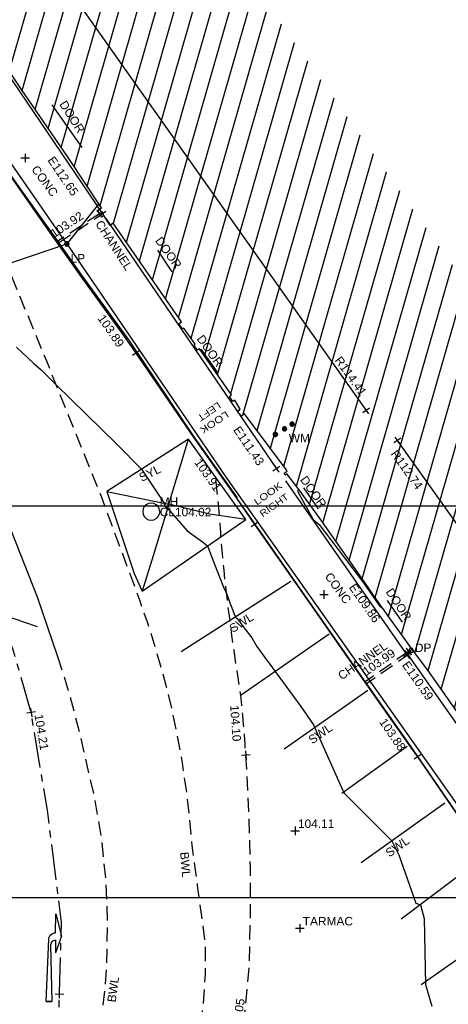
# Model space of a CAD drawing. Extents: x 635157 to 635442, y 694407 to 694910.
# Tile 58 of 103: x 635276 to 635291, y 694642 to 694677. Entities that reach past the tile are written whole.
import ezdxf

# ---------------------------------------------------------------- set-up
doc = ezdxf.new("R2010")
doc.units = 0
doc.header["$MEASUREMENT"] = 0
doc.linetypes.add('CENTER', pattern=[2, 1.25, -0.25, 0.25, -0.25])
doc.linetypes.add('DASHED', pattern=[0.75, 0.5, -0.25])
doc.layers.get('0').update_dxf_attribs({"color": 12, "linetype": 'CONTINUOUS'})
for name, color, linetype in [('BUILDING', 5, 'CONTINUOUS'), ('CHANNEL', 151, 'DASHED'), ('CHANNEL_LVL', 151, 'CONTINUOUS'), ('CHANNEL_TXT', 151, 'CONTINUOUS'), ('CONTOURS_INDEX', 4, 'CONTINUOUS'), ('DOOR', 7, 'CONTINUOUS'), ('DOOR_TXT', 7, 'CONTINUOUS'), ('DOWNPIPE', 151, 'CONTINUOUS'), ('DOWNPIPE_TXT', 151, 'CONTINUOUS'), ('EAVE', 3, 'CONTINUOUS'), ('EAVE_LVL', 3, 'CONTINUOUS'), ('FORM_LINE', 92, 'DASHED'), ('FORM_LINE_LVL', 92, 'CONTINUOUS'), ('HATCHING', 4, 'CONTINUOUS'), ('KERB_BOTTOM', 172, 'CONTINUOUS'), ('KERB_BOTTOM_LVL', 172, 'CONTINUOUS'), ('KERB_TOP', 2, 'CONTINUOUS'), ('LAMPPOST', 6, 'CONTINUOUS'), ('LAMPPOST_TXT', 6, 'CONTINUOUS'), ('LAYOUTS', 9, 'CONTINUOUS'), ('MANHOLES', 12, 'CONTINUOUS'), ('MANHOLES_LVL', 12, 'CONTINUOUS'), ('MANHOLES_TXT', 12, 'CONTINUOUS'), ('MARKINGS_DASHED_WHITE', 9, 'DASHED'), ('MARKINGS_DASHED_WHITE_TXT', 9, 'CONTINUOUS'), ('MARKINGS_WHITE_LINE', 9, 'CONTINUOUS'), ('MARKINGS_WHITE_LINE_RMK', 9, 'CONTINUOUS'), ('MARKINGS_WHITE_LINE_TXT', 9, 'CONTINUOUS'), ('MARKINGS_YELLOW_LINE', 9, 'CONTINUOUS'), ('MARKINGS_YELLOW_LINE_RMK', 9, 'CONTINUOUS'), ('MARKINGS_YELLOW_LINE_TXT', 9, 'CONTINUOUS'), ('OVERHEAD_ELECTRIC', 1, 'OH_ELEC'), ('RIDGE', 6, 'CONTINUOUS'), ('RIDGE_LVL', 6, 'CONTINUOUS'), ('ROAD_CROWNLINE', 212, 'CENTER'), ('ROAD_CROWNLINE_LVL', 212, 'CONTINUOUS'), ('ROAD_MARKINGS', 9, 'CONTINUOUS'), ('SPOT_HEIGHTS', 92, 'CONTINUOUS'), ('SPOT_HEIGHTS_LVL', 92, 'CONTINUOUS'), ('TEXT', 7, 'CONTINUOUS'), ('TEXT_TXT', 7, 'CONTINUOUS'), ('WATER_METER', 5, 'CONTINUOUS'), ('WATER_METER_TXT', 5, 'CONTINUOUS')]:
    doc.layers.add(name, color=color, linetype=linetype)
doc.styles.add('Arial', font='arial.ttf')
doc.linetypes.add('OH_ELEC', pattern='A,4,-0.4,["OE",Arial,S=0.36,R=0,X=0,Y=-0.18],-1.2', length=5.6)

# ---------------------------------------------------------------- blocks, each defined once
blk = doc.blocks.new('CIRCL')
at = {"color": 0, "linetype": 'ByBlock', "flags": 128}
for points in [[(0.5, 0), (0.475, 0.154), (0.404, 0.293), (0.293, 0.404), (0.154, 0.475), (0, 0.5), (-0.154, 0.475), (-0.293, 0.404), (-0.404, 0.293), (-0.475, 0.154), (-0.5, 0), (-0.475, -0.154), (-0.404, -0.293), (-0.293, -0.404), (-0.154, -0.475), (0, -0.5), (0.154, -0.475), (0.293, -0.404), (0.404, -0.293), (0.475, -0.154)], [(0.5, 0), (0.475, -0.154)]]:
    blk.add_lwpolyline(points, dxfattribs=at)
blk = doc.blocks.new('MH_CIR2')
at = {"color": 0, "linetype": 'ByBlock', "flags": 128}
for points in [[(0.5, 0), (0.475, 0.154), (0.404, 0.293), (0.293, 0.404), (0.154, 0.475), (0, 0.5), (-0.154, 0.475), (-0.293, 0.404), (-0.404, 0.293), (-0.475, 0.154), (-0.5, 0), (-0.475, -0.154), (-0.404, -0.293), (-0.293, -0.404), (-0.154, -0.475), (0, -0.5), (0.154, -0.475), (0.293, -0.404), (0.404, -0.293), (0.475, -0.154)], [(-0.499, -0.033), (0.033, 0.499)], [(-0.496, 0.06), (-0.06, 0.496)], [(-0.488, -0.111), (0.111, 0.488)], [(-0.467, -0.18), (0.18, 0.467)], [(-0.467, 0.179), (-0.179, 0.467)], [(-0.438, -0.241), (0.241, 0.438)], [(-0.403, -0.296), (0.296, 0.403)], [(-0.362, -0.345), (0.345, 0.362)], [(-0.315, -0.388), (0.388, 0.315)], [(-0.263, -0.425), (0.425, 0.263)], [(-0.204, -0.456), (0.456, 0.204)], [(-0.138, -0.48), (0.48, 0.138)], [(-0.064, -0.496), (0.496, 0.064)], [(0.5, 0), (0.475, -0.154)], [(0.022, -0.5), (0.5, -0.022)], [(0.128, -0.483), (0.483, -0.128)], [(0.305, -0.396), (0.396, -0.305)]]:
    blk.add_lwpolyline(points, dxfattribs=at)
blk = doc.blocks.new('SPOT')
at = {"color": 0, "linetype": 'ByBlock', "flags": 128}
for points in [[(-0.5, 0), (0.5, 0)], [(0, 0.5), (0, -0.5)]]:
    blk.add_lwpolyline(points, dxfattribs=at)
blk = doc.blocks.new('MH_CIR1')
at = {"color": 0, "linetype": 'ByBlock', "flags": 128}
for points in [[(0.5, 0), (0.475, 0.154), (0.404, 0.293), (0.293, 0.404), (0.154, 0.475), (0, 0.5), (-0.154, 0.475), (-0.293, 0.404), (-0.404, 0.293), (-0.475, 0.154), (-0.5, 0), (-0.475, -0.154), (-0.404, -0.293), (-0.293, -0.404), (-0.154, -0.475), (0, -0.5), (0.154, -0.475), (0.293, -0.404), (0.404, -0.293), (0.475, -0.154)], [(0.49, 0), (0.466, 0.151), (0.396, 0.288), (0.288, 0.396), (0.151, 0.466), (0, 0.49), (-0.151, 0.466), (-0.288, 0.396), (-0.396, 0.288), (-0.466, 0.151), (-0.49, 0), (-0.466, -0.151), (-0.396, -0.288), (-0.288, -0.396), (-0.151, -0.466), (0, -0.49), (0.151, -0.466), (0.288, -0.396), (0.396, -0.288), (0.466, -0.151)], [(0.471, 0), (0.448, 0.145), (0.381, 0.276), (0.276, 0.381), (0.145, 0.448), (0, 0.471), (-0.145, 0.448), (-0.276, 0.381), (-0.381, 0.276), (-0.448, 0.145), (-0.471, 0), (-0.448, -0.145), (-0.381, -0.276), (-0.276, -0.381), (-0.145, -0.448), (0, -0.471), (0.145, -0.448), (0.276, -0.381), (0.381, -0.276), (0.448, -0.145)], [(0.471, 0), (0.448, -0.145)], [(0.49, 0), (0.466, -0.151)], [(0.5, 0), (0.475, -0.154)]]:
    blk.add_lwpolyline(points, dxfattribs=at)
blk = doc.blocks.new('AR_R')
at = {"color": 0, "linetype": 'ByBlock', "flags": 128}
for points in [[(0.198444, -0.016666), (0.196889, -0.004222), (0.192666, 0.007778), (0.185778, 0.018222), (0.176667, 0.026889), (0.165778, 0.033333), (0.154, 0.037111), (0.141333, 0.038), (-0.5, 0.016667), (-0.5, 0.083333), (-0.5, 0.016667), (-0.5, 0.083333), (0.209333, 0.059778), (0.226, 0.057556), (0.242, 0.051778), (0.256222, 0.042667), (0.268, 0.030667), (0.276889, 0.016222), (0.282444, 0.000222), (0.284444, -0.016666), (0.5, -0.016666), (0.246, -0.083333), (0.055556, -0.016666)], [(0.198444, -0.016666), (0.055556, -0.016666)]]:
    blk.add_lwpolyline(points, dxfattribs=at)

msp = doc.modelspace()

# ---------------------------------------------------------------- hatches: boundary and pattern name
at = {"layer": 'HATCHING'}
h = msp.add_hatch(dxfattribs=at)
h.set_pattern_fill('ANSI31', color=256, scale=5, angle=29)
h.paths.add_polyline_path([(635383.126, 694537.127), (635382.391, 694536.475), (635381.168, 694537.559), (635378.803, 694539.603), (635377.697, 694540.605), (635376.515, 694541.589), (635376.514, 694541.59), (635376.065, 694542.029), (635373.987, 694543.865), (635373.671, 694544.157), (635373.693, 694544.198), (635373.551, 694544.328), (635373.524, 694544.32), (635373.178, 694544.642), (635373.159, 694544.718), (635372.124, 694545.63), (635372.1, 694545.61), (635371.283, 694546.33), (635371.227, 694546.318), (635369.901, 694547.492), (635369.938, 694547.529), (635369.546, 694547.897), (635369.499, 694547.853), (635368.188, 694549.046), (635368.212, 694549.07), (635368.073, 694549.191), (635368.092, 694549.213), (635367.926, 694549.353), (635367.877, 694549.313), (635367.688, 694549.495), (635364.724, 694552.073), (635361.764, 694554.59), (635361.016, 694555.235), (635357.697, 694551.62), (635390.62, 694521.424), (635394.389, 694524.659), (635390.764, 694528.774), (635386.933, 694532.877)])
h.paths.add_polyline_path([(635375.04, 694542.238), (635375.038, 694542.236), (635375.047, 694542.235)], flags=16)
h.paths.add_polyline_path([(635375.144, 694542.302), (635375.145, 694542.303), (635375.145, 694542.305)], flags=16)
h.paths.add_polyline_path([(635375.023, 694542.248), (635375.009, 694542.261), (635375.114, 694542.367), (635375.129, 694542.354)], flags=16)
h.paths.add_polyline_path([(635374.783, 694542.419), (635374.781, 694542.417), (635374.79, 694542.416)], flags=16)
h.paths.add_polyline_path([(635374.887, 694542.483), (635374.888, 694542.484), (635374.888, 694542.486)], flags=16)
h.paths.add_polyline_path([(635374.766, 694542.429), (635374.752, 694542.442), (635374.857, 694542.548), (635374.872, 694542.535)], flags=16)
h.paths.add_polyline_path([(635392.055, 694548.539), (635387.634, 694544.147), (635388.401, 694543.446), (635391.278, 694540.784), (635393.592, 694538.676), (635395.105, 694537.24), (635396.963, 694535.426), (635399.097, 694533.362), (635400.928, 694531.6), (635403.176, 694529.45), (635405.722, 694526.928), (635409.553, 694522.994), (635413.791, 694527.117)])
h.paths.add_polyline_path([(635375.884, 694562.701), (635372.131, 694558.679), (635373.989, 694556.946), (635376.276, 694554.813), (635380.019, 694551.291), (635381.717, 694549.708), (635383.835, 694547.728), (635385.857, 694545.85), (635390.685, 694550.853)])
h.paths.add_polyline_path([(635363.024, 694587.399), (635356.617, 694581.318), (635356.773, 694581.157), (635356.004, 694580.237), (635355.585, 694579.218), (635355.426, 694578.119), (635355.577, 694577.002), (635355.984, 694576.012), (635356.678, 694575.139), (635356.485, 694574.958), (635356.693, 694574.735), (635356.754, 694574.799), (635358.757, 694572.674), (635358.7, 694572.622), (635358.909, 694572.399), (635358.962, 694572.456), (635360.656, 694570.655), (635361.072, 694570.225), (635361.009, 694570.162), (635361.215, 694569.938), (635361.283, 694569.994), (635363.472, 694567.669), (635363.411, 694567.617), (635363.617, 694567.394), (635363.675, 694567.448), (635365.854, 694565.13), (635365.798, 694565.078), (635366.007, 694564.862), (635366.068, 694564.916), (635367.636, 694563.237), (635368.156, 694562.701), (635368.092, 694562.642), (635368.313, 694562.412), (635368.377, 694562.463), (635370.712, 694560.002), (635370.654, 694559.955), (635370.864, 694559.74), (635376.69, 694565.287)])
h.paths.add_polyline_path([(635340.843, 694609.097), (635310.668, 694641.242), (635260.998, 694711.13), (635254.794, 694707.967), (635254.982, 694707.577), (635255.037, 694707.594), (635255.163, 694707.314), (635255.303, 694707.369), (635255.766, 694706.482), (635255.619, 694706.411), (635256.092, 694705.42), (635256.628, 694704.271), (635257.33, 694702.895), (635257.783, 694701.937), (635258.364, 694700.775), (635258.996, 694699.481), (635259.124, 694699.553), (635259.626, 694698.518), (635259.497, 694698.455), (635260.193, 694697.018), (635260.144, 694696.981), (635260.329, 694696.616), (635260.381, 694696.631), (635261.009, 694695.748), (635262.602, 694693.558), (635263.275, 694692.54), (635263.528, 694692.702), (635264.494, 694691.381), (635264.227, 694691.194), (635264.297, 694691.118), (635264.252, 694691.086), (635265.225, 694689.727), (635267.498, 694686.442), (635267.479, 694686.428), (635267.607, 694686.268), (635267.788, 694686.376), (635269.1, 694684.707), (635268.869, 694684.547), (635269.504, 694683.685), (635269.543, 694683.712), (635270.354, 694682.607), (635270.491, 694682.511), (635270.671, 694682.43), (635270.847, 694682.401), (635271.107, 694682.488), (635271.918, 694681.42), (635272.84, 694680.278), (635272.364, 694679.954), (635272.854, 694679.329), (635272.812, 694679.297), (635272.932, 694679.124), (635273.014, 694679.177), (635273.648, 694678.217), (635273.694, 694678.243), (635274.241, 694677.393), (635274.322, 694677.452), (635274.91, 694676.606), (635274.861, 694676.575), (635274.92, 694676.482), (635276.416, 694674.246), (635277.193, 694673.114), (635278.058, 694671.847), (635279.242, 694670.079), (635279.079, 694669.979), (635279.249, 694669.748), (635279.32, 694669.803), (635279.542, 694669.455), (635279.651, 694669.54), (635282.053, 694666.055), (635281.964, 694665.988), (635282.084, 694665.805), (635282.134, 694665.84), (635282.536, 694665.275), (635282.487, 694665.236), (635282.613, 694665.058), (635282.682, 694665.104), (635283.819, 694663.481), (635283.741, 694663.42), (635283.859, 694663.248), (635283.93, 694663.291), (635284.117, 694662.979), (635284.029, 694662.9), (635284.165, 694662.734), (635284.275, 694662.815), (635285.778, 694660.802), (635285.666, 694660.718), (635285.705, 694660.654), (635285.764, 694660.703), (635286.193, 694660.137), (635286.93, 694659.112), (635288.509, 694656.867), (635289.051, 694656.088), (635290.225, 694654.445), (635290.724, 694653.781), (635292.372, 694651.445), (635293.989, 694649.178), (635296.004, 694646.335), (635295.947, 694646.294), (635296.987, 694644.887), (635298.142, 694643.179), (635299.048, 694641.89), (635299.21, 694641.681), (635300.475, 694640.048), (635301.031, 694639.284), (635302.386, 694637.532), (635304.433, 694634.847), (635304.403, 694634.821), (635304.583, 694634.617), (635304.626, 694634.651), (635306.232, 694632.553), (635306.822, 694631.695), (635306.918, 694631.74), (635306.955, 694631.718), (635307.058, 694631.782), (635307.945, 694630.615), (635308.029, 694630.507), (635308.555, 694629.816), (635308.651, 694629.703), (635308.717, 694629.612), (635309.21, 694628.764), (635309.273, 694628.57), (635309.343, 694628.377), (635309.955, 694627.62), (635311.07, 694628.5), (635311.462, 694627.992), (635311.401, 694627.955), (635311.521, 694627.794), (635311.582, 694627.838), (635312.298, 694626.916), (635312.23, 694626.858), (635312.347, 694626.703), (635312.411, 694626.747), (635313.011, 694625.977), (635312.943, 694625.923), (635313.061, 694625.762), (635313.122, 694625.806), (635313.639, 694625.127), (635313.58, 694625.083), (635313.691, 694624.924), (635313.764, 694624.97), (635314.35, 694624.186), (635314.284, 694624.142), (635314.403, 694623.987), (635314.462, 694624.024), (635315.019, 694623.294), (635314.962, 694623.257), (635315.075, 694623.095), (635315.122, 694623.129), (635315.752, 694622.303), (635315.693, 694622.247), (635315.82, 694622.102), (635315.889, 694622.154), (635316.357, 694621.544), (635317.722, 694619.845), (635318.742, 694618.632), (635319.225, 694618.053), (635319.524, 694617.632), (635320.928, 694615.953), (635322.544, 694614.007), (635323.254, 694613.14), (635323.203, 694613.102), (635323.369, 694612.916), (635323.489, 694613.036), (635325.36, 694610.767), (635325.953, 694610.086), (635325.771, 694609.939), (635325.938, 694609.75), (635326.002, 694609.776), (635327.112, 694608.412), (635328.448, 694606.818), (635329.242, 694605.88), (635329.34, 694605.73), (635329.773, 694605.271), (635329.862, 694605.34), (635331.264, 694603.652), (635331.085, 694603.49), (635331.153, 694603.397), (635331.247, 694603.446), (635331.543, 694603.11), (635331.433, 694603.021), (635331.597, 694602.826), (635331.705, 694602.906), (635332.418, 694602.056), (635332.994, 694601.365), (635335.075, 694598.87), (635334.94, 694598.76), (635335.115, 694598.559), (635335.237, 694598.656), (635335.362, 694598.51), (635335.332, 694598.483), (635336.798, 694596.765), (635336.874, 694596.826), (635337.55, 694596.014), (635337.477, 694595.946), (635339.6, 694593.424), (635340.215, 694592.695), (635340.284, 694592.75), (635340.984, 694591.926), (635340.903, 694591.872), (635341.801, 694590.804), (635341.881, 694590.867), (635342.556, 694590.041), (635342.482, 694589.987), (635343.585, 694588.723), (635344.318, 694589.348), (635353.835, 694597.429)])
h.paths.add_polyline_path([(635382.744, 694536.758), (635383.892, 694535.484), (635384.233, 694535.791), (635383.086, 694537.065)], flags=24)
h.paths.add_polyline_path([(635381.965, 694534.404), (635383.024, 694533.025), (635383.388, 694533.305), (635382.33, 694534.683)], flags=24)
h.paths.add_polyline_path([(635372.431, 694540.666), (635373.727, 694539.508), (635374.034, 694539.851), (635372.738, 694541.009)], flags=24)
h.paths.add_polyline_path([(635365.816, 694546.463), (635367.09, 694545.282), (635367.402, 694545.619), (635366.128, 694546.8)], flags=24)
h.paths.add_polyline_path([(635359.556, 694551.748), (635360.86, 694550.599), (635361.164, 694550.944), (635359.86, 694552.093)], flags=24)
h.paths.add_polyline_path([(635393.406, 694524.392), (635394.138, 694524.392), (635394.138, 694524.842), (635393.406, 694524.842)], flags=24)
h.paths.add_polyline_path([(635373.073, 694543.169), (635373.806, 694543.169), (635373.806, 694543.619), (635373.073, 694543.619)], flags=24)
h.paths.add_polyline_path([(635366.503, 694549.035), (635367.235, 694549.035), (635367.235, 694549.485), (635366.503, 694549.485)], flags=24)
h.paths.add_polyline_path([(635374.002, 694541.799), (635374.897, 694541.799), (635374.897, 694542.249), (635374.002, 694542.249)], flags=24)
h.paths.add_polyline_path([(635380.612, 694536.067), (635382.608, 694536.067), (635382.608, 694536.533), (635380.612, 694536.533)], flags=24)
h.paths.add_polyline_path([(635361.368, 694554.115), (635362.457, 694553.216), (635362.753, 694553.576), (635361.664, 694554.474)], flags=24)
h.paths.add_polyline_path([(635371.614, 694545.258), (635372.643, 694544.29), (635372.962, 694544.629), (635371.933, 694545.597)], flags=24)
h.paths.add_polyline_path([(635378.099, 694539.452), (635379.136, 694538.494), (635379.452, 694538.836), (635378.415, 694539.794)], flags=24)
h.paths.add_polyline_path([(635385.395, 694533.514), (635386.396, 694532.517), (635386.725, 694532.847), (635385.724, 694533.844)], flags=24)
h.paths.add_polyline_path([(635389.274, 694529.463), (635390.229, 694528.423), (635390.572, 694528.738), (635389.616, 694529.778)], flags=24)
h.paths.add_polyline_path([(635387.681, 694544.171), (635388.946, 694543.014), (635389.256, 694543.353), (635387.991, 694544.51)], flags=24)
h.paths.add_polyline_path([(635394.829, 694537.606), (635396.057, 694536.41), (635396.378, 694536.74), (635395.149, 694537.936)], flags=24)
h.paths.add_polyline_path([(635408.09, 694524.636), (635409.301, 694523.422), (635409.627, 694523.747), (635408.416, 694524.961)], flags=24)
h.paths.add_polyline_path([(635390.548, 694545.749), (635391.829, 694544.575), (635392.14, 694544.914), (635390.859, 694546.088)], flags=24)
h.paths.add_polyline_path([(635397.846, 694539.777), (635399.094, 694538.569), (635399.414, 694538.899), (635398.166, 694540.108)], flags=24)
h.paths.add_polyline_path([(635404.16, 694532.598), (635405.384, 694531.365), (635405.71, 694531.689), (635404.486, 694532.922)], flags=24)
h.paths.add_polyline_path([(635394.539, 694537.736), (635395.271, 694537.736), (635395.271, 694538.186), (635394.539, 694538.186)], flags=25)
h.paths.add_polyline_path([(635390.658, 694541.517), (635391.702, 694540.565), (635392.015, 694540.909), (635390.972, 694541.861)], flags=24)
h.paths.add_polyline_path([(635398.212, 694534.418), (635399.253, 694533.464), (635399.568, 694533.807), (635398.526, 694534.761)], flags=24)
h.paths.add_polyline_path([(635406.678, 694526.264), (635407.691, 694525.28), (635408.016, 694525.614), (635407.002, 694526.598)], flags=24)
h.paths.add_polyline_path([(635372.537, 694558.388), (635373.787, 694557.214), (635374.102, 694557.549), (635372.852, 694558.723)], flags=24)
h.paths.add_polyline_path([(635375.46, 694560.145), (635376.727, 694558.956), (635377.042, 694559.292), (635375.774, 694560.48)], flags=24)
h.paths.add_polyline_path([(635385.524, 694550.725), (635386.792, 694549.536), (635387.106, 694549.872), (635385.839, 694551.06)], flags=24)
h.paths.add_polyline_path([(635385.34, 694546.201), (635386.072, 694546.201), (635386.072, 694546.651), (635385.34, 694546.651)], flags=25)
h.paths.add_polyline_path([(635372.71, 694558.5), (635374.473, 694558.5), (635374.473, 694558.966), (635372.71, 694558.966)], flags=24)
h.paths.add_polyline_path([(635375.135, 694556.049), (635376.179, 694555.097), (635376.493, 694555.441), (635375.449, 694556.393)], flags=24)
h.paths.add_polyline_path([(635381.928, 694549.628), (635382.961, 694548.665), (635383.279, 694549.006), (635382.245, 694549.968)], flags=24)
h.paths.add_polyline_path([(635368.921, 694560.667), (635370.096, 694559.419), (635370.431, 694559.735), (635369.255, 694560.983)], flags=9)
h.paths.add_polyline_path([(635373.432, 694566.114), (635374.592, 694564.82), (635374.934, 694565.126), (635373.775, 694566.421)], flags=24)
h.paths.add_polyline_path([(635358.701, 694582.255), (635359.861, 694580.96), (635360.203, 694581.267), (635359.044, 694582.561)], flags=24)
h.paths.add_polyline_path([(635371.083, 694559.997), (635372.004, 694559.085), (635372.332, 694559.415), (635371.411, 694560.327)], flags=9)
h.paths.add_polyline_path([(635358.317, 694572.055), (635359.314, 694571.088), (635359.638, 694571.422), (635358.641, 694572.389)], flags=25)
h.paths.add_polyline_path([(635359.634, 694572.058), (635360.605, 694571.032), (635360.943, 694571.352), (635359.972, 694572.378)], flags=24)
h.paths.add_polyline_path([(635366.612, 694564.608), (635367.582, 694563.581), (635367.921, 694563.901), (635366.951, 694564.928)], flags=24)
h.paths.add_polyline_path([(635277.397, 694671.63), (635278.358, 694670.21), (635278.738, 694670.467), (635277.778, 694671.887)], flags=25)
h.paths.add_polyline_path([(635289.693, 694653.977), (635290.679, 694652.575), (635291.055, 694652.839), (635290.068, 694654.241)], flags=25)
h.paths.add_polyline_path([(635321.171, 694614.358), (635322.266, 694613.039), (635322.619, 694613.332), (635321.524, 694614.652)], flags=25)
h.paths.add_polyline_path([(635326.786, 694607.556), (635327.879, 694606.235), (635328.233, 694606.528), (635327.141, 694607.849)], flags=25)
h.paths.add_polyline_path([(635334.893, 694597.806), (635335.995, 694596.492), (635336.347, 694596.787), (635335.245, 694598.101)], flags=25)
h.paths.add_polyline_path([(635328.987, 694605.239), (635330.079, 694603.916), (635330.433, 694604.209), (635329.342, 694605.531)], flags=25)
h.paths.add_polyline_path([(635310.623, 694628.146), (635311.638, 694626.764), (635312.009, 694627.037), (635310.993, 694628.418)], flags=25)
h.paths.add_polyline_path([(635308.013, 694629.017), (635309.051, 694627.653), (635309.417, 694627.931), (635308.379, 694629.296)], flags=25)
h.paths.add_polyline_path([(635287.822, 694656.716), (635288.803, 694655.31), (635289.18, 694655.573), (635288.199, 694656.979)], flags=25)
h.paths.add_polyline_path([(635289.3, 694661.422), (635290.306, 694660.008), (635290.674, 694660.27), (635289.668, 694661.684)], flags=24)
h.paths.add_polyline_path([(635287.328, 694664.72), (635288.335, 694663.307), (635288.703, 694663.569), (635287.696, 694664.982)], flags=24)
h.paths.add_polyline_path([(635276.791, 694679.468), (635277.799, 694678.053), (635278.174, 694678.32), (635277.165, 694679.735)], flags=24)
h.paths.add_polyline_path([(635263.589, 694698.107), (635264.562, 694696.668), (635264.943, 694696.925), (635263.969, 694698.365)], flags=24)
h.paths.add_polyline_path([(635300.234, 694646.926), (635301.227, 694645.5), (635301.604, 694645.763), (635300.611, 694647.189)], flags=24)
h.paths.add_polyline_path([(635314.377, 694630.573), (635315.421, 694629.184), (635315.789, 694629.46), (635314.745, 694630.85)], flags=24)
h.paths.add_polyline_path([(635302.728, 694644.374), (635303.77, 694642.983), (635304.138, 694643.258), (635303.097, 694644.65)], flags=24)
h.paths.add_polyline_path([(635306.117, 694640.277), (635307.141, 694638.874), (635307.513, 694639.145), (635306.488, 694640.548)], flags=24)
h.paths.add_polyline_path([(635321.417, 694621.193), (635322.521, 694619.851), (635322.876, 694620.143), (635321.772, 694621.485)], flags=24)
h.paths.add_polyline_path([(635326.11, 694614.754), (635327.214, 694613.412), (635327.569, 694613.704), (635326.465, 694615.046)], flags=24)
h.paths.add_polyline_path([(635332.721, 694606.876), (635333.831, 694605.539), (635334.185, 694605.833), (635333.075, 694607.17)], flags=24)
h.paths.add_polyline_path([(635339.319, 694599.986), (635340.436, 694598.655), (635340.788, 694598.95), (635339.671, 694600.282)], flags=24)
h.paths.add_polyline_path([(635344.525, 694593.796), (635345.642, 694592.464), (635345.994, 694592.759), (635344.877, 694594.091)], flags=24)
h.paths.add_polyline_path([(635344.311, 694589.488), (635345.109, 694588.467), (635345.476, 694588.754), (635344.677, 694589.775)], flags=9)
h.paths.add_polyline_path([(635323.733, 694611.065), (635324.661, 694609.969), (635325.016, 694610.27), (635324.088, 694611.366)], flags=25)
h.paths.add_polyline_path([(635296.758, 694643.381), (635297.593, 694642.213), (635297.971, 694642.483), (635297.136, 694643.651)], flags=25)
h.paths.add_polyline_path([(635294.822, 694647.95), (635295.559, 694647.95), (635295.559, 694648.416), (635294.822, 694648.416)], flags=25)
h.paths.add_polyline_path([(635290.196, 694654.343), (635290.928, 694654.343), (635290.928, 694654.793), (635290.196, 694654.793)], flags=25)
h.paths.add_polyline_path([(635294.588, 694648.28), (635295.32, 694648.28), (635295.32, 694648.73), (635294.588, 694648.73)], flags=25)
h.paths.add_polyline_path([(635306.518, 694632.205), (635307.25, 694632.205), (635307.25, 694632.655), (635306.518, 694632.655)], flags=24)
h.paths.add_polyline_path([(635317.842, 694619.703), (635318.574, 694619.703), (635318.574, 694620.153), (635317.842, 694620.153)], flags=25)
h.paths.add_polyline_path([(635329.711, 694605.428), (635330.444, 694605.428), (635330.444, 694605.878), (635329.711, 694605.878)], flags=24)
h.paths.add_polyline_path([(635343.261, 694589.056), (635343.993, 694589.056), (635343.993, 694589.506), (635343.261, 694589.506)], flags=25)
h.paths.add_polyline_path([(635309.576, 694628.379), (635310.617, 694628.379), (635310.617, 694628.844), (635309.576, 694628.844)], flags=24)
h.paths.add_polyline_path([(635340.2, 694590.968), (635341.541, 694589.522), (635341.882, 694589.838), (635340.541, 694591.284)], flags=25)
h.paths.add_polyline_path([(635340.442, 694591.192), (635341.687, 694589.849), (635342.028, 694590.166), (635340.783, 694591.509)], flags=25)
h.paths.add_polyline_path([(635286.101, 694660.506), (635286.917, 694659.353), (635287.297, 694659.622), (635286.481, 694660.775)], flags=24)
h.paths.add_polyline_path([(635289.117, 694656.561), (635289.897, 694655.383), (635290.285, 694655.64), (635289.505, 694656.818)], flags=24)
h.paths.add_polyline_path([(635292.723, 694652.123), (635293.489, 694650.936), (635293.88, 694651.188), (635293.115, 694652.375)], flags=24)
h.paths.add_polyline_path([(635295.154, 694647.899), (635295.962, 694646.741), (635296.343, 694647.007), (635295.536, 694648.166)], flags=24)
h.paths.add_polyline_path([(635301.236, 694639.307), (635302.063, 694638.162), (635302.44, 694638.434), (635301.614, 694639.58)], flags=24)
h.paths.add_polyline_path([(635305.299, 694634.449), (635306.127, 694633.305), (635306.504, 694633.578), (635305.676, 694634.722)], flags=24)
h.paths.add_polyline_path([(635308.082, 694631.11), (635308.937, 694629.986), (635309.308, 694630.268), (635308.453, 694631.392)], flags=24)
h.paths.add_polyline_path([(635311.392, 694628.453), (635312.221, 694627.31), (635312.598, 694627.583), (635311.768, 694628.726)], flags=24)
h.paths.add_polyline_path([(635312.542, 694627.118), (635313.388, 694625.987), (635313.761, 694626.267), (635312.914, 694627.397)], flags=24)
h.paths.add_polyline_path([(635316.603, 694621.593), (635317.465, 694620.474), (635317.834, 694620.758), (635316.972, 694621.877)], flags=24)
h.paths.add_polyline_path([(635319.39, 694617.975), (635320.316, 694616.908), (635320.668, 694617.214), (635319.742, 694618.28)], flags=24)
h.paths.add_polyline_path([(635322.822, 694613.451), (635323.56, 694613.451), (635323.56, 694613.917), (635322.822, 694613.917)], flags=25)
h.paths.add_polyline_path([(635325.193, 694611.233), (635326.081, 694610.134), (635326.443, 694610.427), (635325.555, 694611.526)], flags=24)
h.paths.add_polyline_path([(635328.547, 694606.999), (635329.5, 694605.957), (635329.844, 694606.271), (635328.891, 694607.313)], flags=24)
h.paths.add_polyline_path([(635330.018, 694605.16), (635330.94, 694604.09), (635331.293, 694604.393), (635330.371, 694605.464)], flags=24)
h.paths.add_polyline_path([(635332.93, 694601.622), (635333.842, 694600.543), (635334.197, 694600.844), (635333.286, 694601.923)], flags=24)
h.paths.add_polyline_path([(635338.789, 694594.985), (635339.747, 694593.947), (635340.09, 694594.263), (635339.131, 694595.301)], flags=24)
h.paths.add_polyline_path([(635271.708, 694679.383), (635272.751, 694678.025), (635273.109, 694678.301), (635272.066, 694679.658)], flags=25)
h.paths.add_polyline_path([(635283.749, 694662.265), (635284.714, 694660.848), (635285.094, 694661.106), (635284.129, 694662.524)], flags=25)
h.paths.add_polyline_path([(635267.26, 694685.32), (635268.305, 694683.96), (635268.669, 694684.24), (635267.625, 694685.6)], flags=25)
h.paths.add_polyline_path([(635258.819, 694698.181), (635259.576, 694696.643), (635259.989, 694696.846), (635259.231, 694698.384)], flags=25)
h.paths.add_polyline_path([(635254.141, 694707.654), (635254.898, 694706.116), (635255.31, 694706.319), (635254.553, 694707.857)], flags=9)
h.paths.add_polyline_path([(635261.038, 694702.064), (635261.816, 694700.513), (635262.22, 694700.715), (635261.442, 694702.266)], flags=24)
h.paths.add_polyline_path([(635257.727, 694708.913), (635258.469, 694707.341), (635258.885, 694707.537), (635258.143, 694709.109)], flags=24)
h.paths.add_polyline_path([(635272.596, 694679.499), (635273.474, 694680.057), (635273.224, 694680.45), (635272.346, 694679.892)], flags=25)
h.paths.add_polyline_path([(635282.458, 694665.472), (635283.283, 694664.325), (635283.661, 694664.597), (635282.836, 694665.744)], flags=24)
h.paths.add_polyline_path([(635280.995, 694668.931), (635281.819, 694667.784), (635282.197, 694668.055), (635281.373, 694669.203)], flags=24)
h.paths.add_polyline_path([(635277.625, 694673.751), (635278.387, 694672.561), (635278.779, 694672.812), (635278.017, 694674.002)], flags=24)
h.paths.add_polyline_path([(635274.282, 694677.729), (635275.121, 694676.592), (635275.496, 694676.869), (635274.657, 694678.005)], flags=24)
h.paths.add_polyline_path([(635273.195, 694679.797), (635274.051, 694678.674), (635274.422, 694678.956), (635273.565, 694680.079)], flags=24)
h.paths.add_polyline_path([(635271.568, 694682.18), (635272.401, 694681.039), (635272.777, 694681.314), (635271.944, 694682.455)], flags=24)
h.paths.add_polyline_path([(635265.934, 694690.424), (635266.72, 694689.25), (635267.107, 694689.509), (635266.321, 694690.683)], flags=24)
h.paths.add_polyline_path([(635263.542, 694692.787), (635264.367, 694691.64), (635264.745, 694691.912), (635263.92, 694693.059)], flags=24)
h.paths.add_polyline_path([(635259.047, 694699.801), (635259.71, 694698.554), (635260.122, 694698.773), (635259.458, 694700.02)], flags=24)
h.paths.add_polyline_path([(635256.657, 694704.671), (635257.329, 694703.429), (635257.738, 694703.651), (635257.066, 694704.893)], flags=24)
h.paths.add_polyline_path([(635255.185, 694707.631), (635255.853, 694706.387), (635256.264, 694706.607), (635255.595, 694707.852)], flags=24)
h.paths.add_polyline_path([(635285.757, 694661.734), (635286.652, 694661.734), (635286.652, 694662.184), (635285.757, 694662.184)], flags=24)
h.paths.add_polyline_path([(635256.761, 694701.55), (635257.738, 694699.836), (635258.143, 694700.067), (635257.166, 694701.781)], flags=25)
h.paths.add_polyline_path([(635257.048, 694701.714), (635257.575, 694700.79), (635257.979, 694701.02), (635257.452, 694701.944)], flags=25)

# ---------------------------------------------------------------- linework, layer by layer
at = {"layer": 'BUILDING', "flags": 128}
msp.add_lwpolyline([(635292.372, 694651.445), (635290.724, 694653.781), (635290.225, 694654.445), (635289.051, 694656.088), (635288.509, 694656.867), (635286.93, 694659.112), (635286.193, 694660.137), (635285.764, 694660.703), (635285.705, 694660.654), (635285.666, 694660.718), (635285.774, 694660.798), (635285.74, 694660.853), (635284.275, 694662.815), (635284.165, 694662.734), (635284.029, 694662.9), (635284.117, 694662.979), (635283.93, 694663.291), (635283.859, 694663.248), (635283.741, 694663.42), (635283.819, 694663.481), (635282.682, 694665.104), (635282.613, 694665.058), (635282.487, 694665.236), (635282.536, 694665.275), (635282.134, 694665.84), (635282.084, 694665.805), (635281.964, 694665.988), (635282.053, 694666.055), (635279.651, 694669.54), (635279.542, 694669.455), (635279.32, 694669.803), (635279.249, 694669.748), (635279.079, 694669.979), (635279.242, 694670.079), (635278.058, 694671.847), (635277.193, 694673.114), (635276.416, 694674.246), (635274.92, 694676.482)], dxfattribs=at)
at = {"layer": 'CHANNEL', "flags": 128}
for points in [[(635279.162, 694669.866), (635277.692, 694668.893)], [(635277.728, 694668.842), (635279.196, 694669.82)], [(635290.05, 694654.436), (635288.52, 694653.369)], [(635290.098, 694654.367), (635288.572, 694653.301)]]:
    msp.add_lwpolyline(points, dxfattribs=at)
at = {"layer": 'CONTOURS_INDEX', "flags": 128}
for points in [[(635276.242, 694665.169), (635276.856, 694664.589), (635277.108, 694664.36), (635277.632, 694663.851), (635279.78, 694661.75), (635280.642, 694660.86), (635281.438, 694659.661), (635281.471, 694659.57), (635281.562, 694659.485), (635282.251, 694658.693), (635282.797, 694658.306), (635282.963, 694658.156), (635283.128, 694657.724), (635283.318, 694657.244), (635283.537, 694656.709), (635283.549, 694656.684), (635283.645, 694656.454), (635283.758, 694656.148), (635283.949, 694655.652), (635284.011, 694655.601), (635284.292, 694655.226), (635284.53, 694654.915), (635284.701, 694654.614), (635284.947, 694654.276), (635285.162, 694653.986), (635285.35, 694653.735), (635286.259, 694652.497), (635286.704, 694651.856), (635286.744, 694651.746), (635287.729, 694649.538), (635287.769, 694649.468), (635287.79, 694649.428), (635289.462, 694647.765), (635289.705, 694647.269), (635290.306, 694645.565), (635290.465, 694645.505), (635290.598, 694645.023), (635290.647, 694642.694), (635290.867, 694641.931)], [(635284.113, 694662.975), (635284.084, 694662.959), (635284.106, 694662.997)], [(635286.172, 694660.165), (635286.134, 694660.091), (635286.691, 694659.092), (635286.898, 694658.908), (635288.457, 694656.852), (635288.985, 694656.093), (635289.039, 694656.027), (635289.12, 694655.975), (635289.145, 694655.95), (635289.172, 694655.919)]]:
    msp.add_lwpolyline(points, dxfattribs=at)
at = {"layer": 'DOOR', "flags": 128}
for points in [[(635277.493, 694673.707), (635278.55, 694672.197)], [(635281.209, 694668.589), (635281.712, 694667.822)], [(635282.736, 694665.097), (635283.305, 694664.286)], [(635286.343, 694660.206), (635286.869, 694659.461)], [(635289.296, 694656.237), (635289.825, 694655.468)]]:
    msp.add_lwpolyline(points, dxfattribs=at)
at = {"layer": 'EAVE', "flags": 128}
for points in [[(635273.683, 694678.116), (635279.269, 694669.859)], [(635279.391, 694669.697), (635285.396, 694660.878)], [(635285.72, 694660.448), (635289.992, 694654.318)], [(635290.002, 694654.353), (635298.862, 694641.759), (635306.254, 694632.254), (635309.81, 694627.581)]]:
    msp.add_lwpolyline(points, dxfattribs=at)
at = {"layer": 'FORM_LINE', "flags": 128}
msp.add_lwpolyline([(635281.75, 694631.108), (635282.145, 694632.32), (635282.512, 694633.541), (635282.852, 694634.769), (635283.165, 694636.005), (635283.45, 694637.247), (635283.741, 694638.457), (635283.985, 694639.678), (635284.166, 694640.801), (635284.183, 694640.906), (635284.334, 694642.142), (635284.438, 694643.382), (635284.46, 694644.067), (635284.475, 694644.752), (635284.483, 694645.438), (635284.485, 694646.123), (635284.48, 694646.808), (635284.463, 694647.678), (635284.435, 694648.548), (635284.397, 694649.417), (635284.349, 694650.286), (635284.316, 694650.782), (635284.291, 694651.154), (635284.268, 694651.503), (635284.241, 694651.853), (635284.212, 694652.201), (635284.179, 694652.55), (635284.143, 694652.898), (635284.06, 694653.424), (635283.98, 694653.95), (635283.904, 694654.477), (635283.831, 694655.005), (635283.762, 694655.532), (635283.684, 694656.122), (635283.614, 694656.712), (635283.55, 694657.304), (635283.493, 694657.896), (635283.443, 694658.488), (635283.434, 694658.635), (635283.425, 694658.783), (635283.414, 694658.93), (635283.403, 694659.077), (635283.391, 694659.224), (635283.367, 694659.5), (635283.34, 694659.775), (635283.311, 694660.05), (635283.28, 694660.325), (635283.245, 694660.599)], dxfattribs=at)
at = {"layer": 'KERB_BOTTOM', "flags": 128}
msp.add_lwpolyline([(635292.362, 694647.831), (635290.369, 694650.723), (635290.156, 694651.032), (635288.507, 694653.367), (635286.475, 694656.277), (635284.632, 694658.914), (635284.004, 694659.839), (635282.479, 694661.998), (635280.452, 694664.95), (635279.965, 694665.66), (635278.464, 694667.742), (635277.194, 694669.535), (635275.494, 694671.966), (635274.676, 694673.113), (635274.068, 694673.966), (635272.423, 694676.305), (635271.102, 694678.243)], dxfattribs=at)
at = {"layer": 'KERB_TOP', "flags": 128}
for points in [[(635271.116, 694678.256), (635272.467, 694676.318), (635273.385, 694675.004), (635276.319, 694670.825), (635277.58, 694669.052), (635278.53, 694667.704), (635280.224, 694665.373), (635282.511, 694661.966), (635284.009, 694659.854)], [(635297.352, 694640.281), (635294.142, 694645.124), (635292.372, 694647.838), (635290.114, 694651.117), (635288.517, 694653.374), (635286.485, 694656.284), (635284.642, 694658.921), (635284.004, 694659.839)]]:
    msp.add_lwpolyline(points, dxfattribs=at)
at = {"layer": 'LAYOUTS', "linetype": 'ByBlock'}
for points in [[(635178.704, 694645.768), (635338.904, 694645.768), (635338.904, 694740.368), (635178.704, 694740.368)], [(635219.422, 694564.959), (635379.622, 694564.959), (635379.622, 694659.559), (635219.422, 694659.559)]]:
    msp.add_lwpolyline(points, close=True, dxfattribs=at)
at = {"layer": 'MARKINGS_DASHED_WHITE', "flags": 128}
for points in [[(635272.006, 694676.523), (635274.759, 694670.817), (635277.298, 694664.68), (635279.22, 694659.915), (635280.583, 694656.225), (635280.843, 694655.479), (635281.085, 694654.728), (635281.308, 694653.97), (635281.512, 694653.207), (635281.697, 694652.439), (635281.9, 694651.481), (635282.073, 694650.516), (635282.217, 694649.547), (635282.33, 694648.573), (635282.414, 694647.597), (635282.512, 694646.895), (635282.609, 694646.193), (635282.704, 694645.491), (635282.798, 694644.788), (635282.891, 694644.085), (635282.884, 694643.062), (635282.812, 694642.042), (635282.676, 694641.028), (635282.475, 694640.025), (635282.451, 694639.933)], [(635277.691, 694654.262), (635277.917, 694653.554), (635278.127, 694652.842), (635278.321, 694652.124), (635278.5, 694651.403), (635278.663, 694650.678), (635278.997, 694649.24), (635279.239, 694647.783), (635279.389, 694646.314), (635279.445, 694644.838), (635279.408, 694643.362), (635279.355, 694642.638), (635279.28, 694641.916), (635279.183, 694641.197), (635279.063, 694640.481), (635278.921, 694639.769)]]:
    msp.add_lwpolyline(points, dxfattribs=at)
at = {"layer": 'MARKINGS_WHITE_LINE', "flags": 128}
for points in [[(635253.024, 694693.432), (635255.752, 694694.741), (635257.879, 694690.731), (635258.937, 694688.661), (635260.783, 694685.395), (635264.445, 694679.469), (635268.403, 694673.187), (635272.221, 694667.031), (635273.847, 694663.964), (635275.129, 694661.02), (635276.051, 694658.687), (635276.967, 694656.364), (635277.691, 694654.262)], [(635272.678, 694656.788), (635276.977, 694655.317)], [(635285.899, 694656.904), (635282.036, 694654.424)], [(635287.254, 694655.054), (635284.117, 694652.88)], [(635288.617, 694653.063), (635285.673, 694650.992)], [(635289.996, 694651.09), (635287.703, 694649.436)], [(635291.32, 694649.093), (635288.374, 694646.987)], [(635292.69, 694647.183), (635289.791, 694644.997)], [(635293.98, 694645.132), (635290.489, 694642.683)]]:
    msp.add_lwpolyline(points, dxfattribs=at)
at = {"layer": 'MARKINGS_YELLOW_LINE', "flags": 128}
for points in [[(635279.43, 694660.079), (635281.604, 694659.626), (635282.297, 694661.927)], [(635284.32, 694659.095), (635282.297, 694661.927), (635279.43, 694660.079), (635280.39, 694657.188), (635280.664, 694656.564), (635284.32, 694659.095), (635283.038, 694659.273), (635281.604, 694659.626), (635281.058, 694657.814), (635280.664, 694656.564)]]:
    msp.add_lwpolyline(points, dxfattribs=at)
at = {"layer": 'OVERHEAD_ELECTRIC', "flags": 128}
for points in [[(635264.629, 694664.255), (635278.011, 694668.807), (635259.371, 694695.794), (635245.614, 694728.316), (635242.417, 694709.68)], [(635279.131, 694670.21), (635278.011, 694668.807), (635283.65, 694660.535)], [(635283.65, 694660.535), (635293.199, 694646.985), (635294.82, 694648)]]:
    msp.add_lwpolyline(points, dxfattribs=at)
at = {"layer": 'RIDGE', "flags": 128}
for points in [[(635263.519, 694698.187), (635268.541, 694690.761), (635270.591, 694687.8), (635276.786, 694679.616), (635288.555, 694662.931)], [(635293.063, 694657.088), (635289.654, 694661.874)]]:
    msp.add_lwpolyline(points, dxfattribs=at)
at = {"layer": 'ROAD_CROWNLINE', "flags": 128}
msp.add_lwpolyline([(635208.377, 694510.287), (635209.251, 694512.043), (635212.776, 694519.122), (635213.725, 694520.987), (635217.286, 694527.988), (635218.211, 694529.923), (635220.702, 694535.13), (635222.605, 694538.906), (635223.296, 694540.277), (635225.702, 694544.963), (635227.106, 694547.835), (635227.507, 694548.654), (635230.605, 694555.004), (635231.452, 694556.841), (635233.354, 694560.963), (635234.864, 694564.144), (635235.603, 694565.937), (635236.246, 694567.497), (635238.36, 694572.691), (635239.392, 694575.191), (635240.419, 694577.678), (635241.252, 694579.588), (635241.862, 694581.066), (635242.659, 694582.679), (635243.213, 694583.841), (635243.495, 694584.302), (635244.49, 694585.923), (635245.884, 694587.916), (635247.239, 694589.688), (635249.082, 694591.752), (635249.547, 694592.232), (635250.808, 694593.534), (635252.661, 694595.279), (635254.134, 694596.652), (635256.582, 694598.607), (635256.975, 694598.908), (635257.609, 694599.394), (635259.676, 694600.972), (635262.32, 694603.053), (635263.44, 694604.076), (635264.701, 694605.245), (635265.511, 694605.995), (635267.441, 694608.144), (635269.459, 694611.066), (635270.213, 694613.404), (635271.44, 694617.213), (635273.19, 694622.95), (635274.102, 694625.938), (635275.891, 694632.577), (635276.999, 694636.688), (635277.708, 694640.634), (635277.757, 694642.366), (635277.828, 694644.894), (635277.33, 694648.84), (635276.759, 694652.287), (635276.118, 694654.537), (635275.058, 694657.126), (635273.509, 694661.281), (635272.86, 694662.552), (635270.656, 694666.871), (635268.228, 694671.413), (635267.526, 694672.727), (635264.492, 694678.474), (635263.501, 694680.225), (635262.453, 694682.075), (635260.815, 694685.072), (635258.681, 694688.986), (635257.457, 694691.232), (635255.686, 694694.709), (635254.754, 694696.556), (635254.043, 694697.845), (635253.774, 694698.332), (635250.553, 694704.954), (635249.649, 694706.827), (635248.888, 694708.404), (635247.754, 694710.647), (635246.43, 694713.507), (635245.407, 694715.88), (635244.851, 694717.169), (635242.923, 694721.975), (635241.656, 694725.149), (635240.807, 694727.274), (635239.14, 694731.557), (635238.05, 694734.476), (635237.379, 694736.272), (635235.332, 694741.579), (635234.481, 694743.817), (635233.266, 694747.012), (635231.477, 694751.737), (635231.031, 694753.2), (635230.2, 694755.929), (635229.491, 694758.667), (635229.173, 694760.951), (635228.939, 694762.95), (635228.835, 694763.843), (635228.641, 694766.549), (635228.707, 694768.9), (635229.102, 694772.917), (635229.123, 694773.127), (635230.092, 694782.829), (635230.095, 694782.868), (635230.842, 694791.426), (635230.973, 694792.829), (635231.52, 694798.674), (635231.927, 694802.783), (635232.274, 694806.294), (635232.879, 694812.738), (635233.034, 694814.384), (635233.404, 694819.306), (635233.676, 694822.706), (635234.4, 694831.767), (635234.49, 694832.672), (635235.482, 694842.623), (635235.67, 694844.508), (635236.722, 694852.545), (635237.254, 694856.606), (635238.343, 694862.409), (635238.76, 694864.632), (635240.012, 694872.268), (635240.139, 694873.039), (635241.254, 694882.19), (635241.4, 694883.387), (635242.644, 694892.093)], dxfattribs=at)
at = {"layer": 'SPOT_HEIGHTS'}
msp.add_point((635286.053, 694648.117), dxfattribs=at)

# ---------------------------------------------------------------- block references
at = {"layer": 'CHANNEL_LVL', "xscale": 0.3, "yscale": 0.3, "zscale": 0.3}
for p, rotation in [((635279.162, 694669.866), 33.49021100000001), ((635290.05, 694654.436), 34.896313)]:
    msp.add_blockref('SPOT', p, dxfattribs=dict(at, rotation=rotation))
at = {"layer": 'DOWNPIPE', "xscale": 0.15, "yscale": 0.15, "zscale": 0.15}
msp.add_blockref('MH_CIR1', (635290.141, 694654.477), dxfattribs=at)
at = {"layer": 'EAVE_LVL', "xscale": 0.3, "yscale": 0.3, "zscale": 0.3}
for p, rotation in [((635279.269, 694669.859), 304.07901), ((635285.396, 694660.878), 304.251587), ((635289.992, 694654.318), 304.87265), ((635290.002, 694654.353), 305.12674)]:
    msp.add_blockref('SPOT', p, dxfattribs=dict(at, rotation=rotation))
at = {"layer": 'FORM_LINE_LVL', "xscale": 0.3, "yscale": 0.3, "zscale": 0.3, "rotation": 273.83847}
msp.add_blockref('SPOT', (635284.316, 694650.782), dxfattribs=at)
at = {"layer": 'KERB_BOTTOM_LVL', "xscale": 0.3, "yscale": 0.3, "zscale": 0.3}
for p, rotation in [((635280.452, 694664.95), 304.470001), ((635284.632, 694658.914), 304.949707), ((635290.369, 694650.723), 304.573029)]:
    msp.add_blockref('SPOT', p, dxfattribs=dict(at, rotation=rotation))
at = {"layer": 'LAMPPOST', "xscale": 0.15, "yscale": 0.15, "zscale": 0.15}
msp.add_blockref('MH_CIR2', (635278.015, 694668.802), dxfattribs=at)
at = {"layer": 'MANHOLES', "xscale": 0.6, "yscale": 0.6, "zscale": 0.6}
msp.add_blockref('CIRCL', (635280.987, 694659.368), dxfattribs=at)
at = {"layer": 'RIDGE_LVL', "xscale": 0.3, "yscale": 0.3, "zscale": 0.3}
for p, rotation in [((635288.555, 694662.931), 305.471252), ((635289.654, 694661.874), 305.461731)]:
    msp.add_blockref('SPOT', p, dxfattribs=dict(at, rotation=rotation))
at = {"layer": 'ROAD_CROWNLINE_LVL', "xscale": 0.3, "yscale": 0.3, "zscale": 0.3}
for p, rotation in [((635276.759, 694652.287), 279.4057010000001), ((635277.757, 694642.366), 88.386459)]:
    msp.add_blockref('SPOT', p, dxfattribs=dict(at, rotation=rotation))
at = {"layer": 'ROAD_MARKINGS', "xscale": 3.084947, "yscale": 3.084947, "rotation": 89.46666800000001}
msp.add_blockref('AR_R', (635277.559, 694643.646), dxfattribs=at)
at = {"layer": 'SPOT_HEIGHTS_LVL', "xscale": 0.3, "yscale": 0.3, "zscale": 0.3}
msp.add_blockref('SPOT', (635286.053, 694648.117), dxfattribs=at)
at = {"layer": 'TEXT', "xscale": 0.3, "yscale": 0.3, "zscale": 0.3}
for p in [(635276.551, 694671.833), (635287.07, 694656.447), (635286.222, 694644.682)]:
    msp.add_blockref('SPOT', p, dxfattribs=at)
at = {"layer": 'WATER_METER', "xscale": 0.15, "yscale": 0.15, "zscale": 0.15}
for p in [(635285.945, 694662.454), (635285.357, 694662.089), (635285.68, 694662.285)]:
    msp.add_blockref('MH_CIR2', p, dxfattribs=at)

# ---------------------------------------------------------------- texts
at = {"layer": 'CHANNEL_LVL', "style": 'Arial'}
for s, rotation, p in [('103.92', 33.4902, (635277.567, 694669.008)), ('103.99', 34.8963, (635288.566, 694653.575))]:
    msp.add_text(s, height=0.3, rotation=rotation, dxfattribs=at).set_placement(p)
at = {"layer": 'CHANNEL_TXT', "style": 'Arial'}
for rotation, p in [(303.0845, (635279.006, 694669.513)), (34.8963, (635287.695, 694653.418))]:
    msp.add_text('CHANNEL', height=0.3, rotation=rotation, dxfattribs=at).set_placement(p)
at = {"layer": 'DOOR_TXT', "style": 'Arial'}
for rotation, p in [(302.63, (635277.737, 694673.73)), (305.6696, (635281.108, 694668.916)), (305.735, (635282.571, 694665.457)), (305.2867, (635286.213, 694660.49)), (303.5188, (635289.229, 694656.542))]:
    msp.add_text('DOOR', height=0.3, rotation=rotation, dxfattribs=at).set_placement(p)
at = {"layer": 'DOWNPIPE_TXT', "style": 'Arial'}
msp.add_text('DP', height=0.3, dxfattribs=at).set_placement((635290.271, 694654.418))
at = {"layer": 'EAVE_LVL', "style": 'Arial'}
for s, rotation, p in [('E112.65', 304.079, (635277.323, 694671.755)), ('E111.43', 304.2516, (635283.86, 694662.248)), ('E109.86', 304.8727, (635287.933, 694656.7)), ('E110.59', 305.1267, (635289.803, 694653.961))]:
    msp.add_text(s, height=0.3, rotation=rotation, dxfattribs=at).set_placement(p)
at = {"layer": 'FORM_LINE_LVL', "style": 'Arial'}
for s, rotation, p in [('104.10', 273.8385, (635283.767, 694652.539)), ('104.05', 80.8515, (635284.083, 694640.916))]:
    msp.add_text(s, height=0.3, rotation=rotation, dxfattribs=at).set_placement(p)
at = {"layer": 'KERB_BOTTOM_LVL', "style": 'Arial'}
for s, rotation, p in [('103.89', 304.47, (635279.085, 694666.183)), ('103.91', 304.9497, (635282.491, 694661.102)), ('103.88', 304.573, (635288.999, 694651.953))]:
    msp.add_text(s, height=0.3, rotation=rotation, dxfattribs=at).set_placement(p)
at = {"layer": 'LAMPPOST_TXT', "style": 'Arial'}
msp.add_text('LP', height=0.3, dxfattribs=at).set_placement((635278.148, 694668.147))
at = {"layer": 'MANHOLES_LVL', "style": 'Arial'}
msp.add_text('CL104.02', height=0.3, dxfattribs=at).set_placement((635281.287, 694659.203))
at = {"layer": 'MANHOLES_TXT', "style": 'Arial'}
msp.add_text('MH', height=0.3, dxfattribs=at).set_placement((635281.287, 694659.568))
at = {"layer": 'MARKINGS_DASHED_WHITE_TXT', "style": 'Arial'}
for rotation, p in [(274.8913, (635282.003, 694647.361)), (82.2811, (635279.733, 694642.057))]:
    msp.add_text('BWL', height=0.3, rotation=rotation, dxfattribs=at).set_placement(p)
at = {"layer": 'MARKINGS_WHITE_LINE_RMK', "style": 'Arial'}
for s, rotation, width, p in [('LEFT', 214.7404, 1.107824, (635283.332, 694663.248)), ('LOOK', 213.3451, 1.208535, (635283.617, 694662.925))]:
    msp.add_text(s, height=0.24, rotation=rotation, dxfattribs=dict(at, width=width)).set_placement(p)
at = {"layer": 'MARKINGS_WHITE_LINE_TXT', "style": 'Arial'}
for rotation, p in [(32.7, (635283.859, 694655.084)), (35.125, (635286.656, 694651.158)), (35.5598, (635289.373, 694647.173))]:
    msp.add_text('SWL', height=0.3, rotation=rotation, dxfattribs=at).set_placement(p)
at = {"layer": 'MARKINGS_YELLOW_LINE_RMK', "style": 'Arial'}
for s, rotation, width, p in [('LOOK', 35.2695, 1.208535, (635284.709, 694659.577)), ('RIGHT', 35.415, 1.107824, (635284.913, 694659.161))]:
    msp.add_text(s, height=0.24, rotation=rotation, dxfattribs=dict(at, width=width)).set_placement(p)
at = {"layer": 'MARKINGS_YELLOW_LINE_TXT', "style": 'Arial'}
msp.add_text('SYL', height=0.3, rotation=26.4175, dxfattribs=at).set_placement((635280.651, 694660.412))
at = {"layer": 'RIDGE_LVL', "style": 'Arial'}
for s, rotation, p in [('R114.41', 305.4713, (635287.433, 694664.702)), ('R112.74', 305.4617, (635289.405, 694661.404))]:
    msp.add_text(s, height=0.3, rotation=rotation, dxfattribs=at).set_placement(p)
at = {"layer": 'ROAD_CROWNLINE_LVL', "style": 'Arial'}
msp.add_text('104.21', height=0.3, rotation=279.4057, dxfattribs=at).set_placement((635276.874, 694652.205))
at = {"layer": 'SPOT_HEIGHTS_LVL', "style": 'Arial'}
msp.add_text('104.11', height=0.3, dxfattribs=at).set_placement((635286.153, 694648.217))
at = {"layer": 'TEXT_TXT', "style": 'Arial'}
for rotation, p in [(306.5206, (635276.751, 694671.429)), (305.9881, (635287.081, 694657.083))]:
    msp.add_text('CONC', height=0.3, rotation=rotation, dxfattribs=at).set_placement(p)
msp.add_text('TARMAC', height=0.3, dxfattribs=at).set_placement((635286.322, 694644.782))
at = {"layer": 'WATER_METER_TXT', "style": 'Arial'}
msp.add_text('WM', height=0.3, dxfattribs=at).set_placement((635285.832, 694661.809))

doc.saveas('drawing.dxf')
